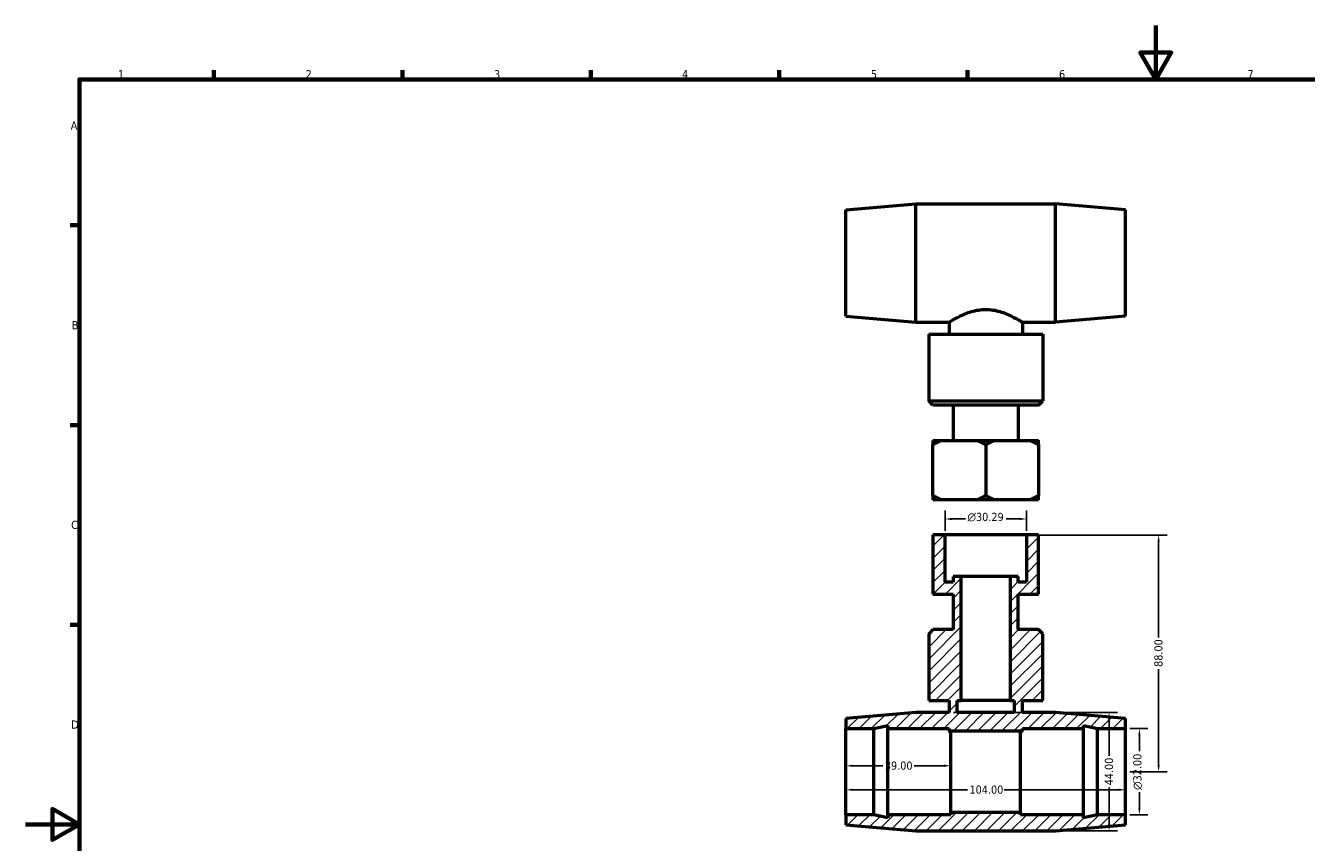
# Model space of a CAD drawing. Header units: millimetres. Extents: x 0 to 891, y 0 to 594.
# Tile 2 of 3: x 0 to 477, y 290 to 594. Entities that reach past the tile are written whole.
import ezdxf

# ---------------------------------------------------------------- set-up
doc = ezdxf.new("R2010")
doc.units = ezdxf.units.MM
for name, color, linetype, lineweight in [('Border (ANSI)', 7, 'Continuous', 70), ('Dimension (ANSI)', 7, 'Continuous', 25), ('Hatch (ANSI)', 7, 'Continuous', 18), ('Visible (ANSI)', 7, 'Continuous', 50)]:
    doc.layers.add(name, color=color, linetype=linetype, lineweight=lineweight)
doc.styles.add('Note Text (ANSI)', font='tahoma.ttf')
doc.dimstyles.new('Default - mm (ANSI)', dxfattribs={"dimtxt": 3.048, "dimasz": 2.5, "dimexe": 3.175, "dimexo": 1.6002, "dimgap": 0.8, "dimtad": 0, "dimtoh": 1, "dimrnd": 1e-08, "dimzin": 4, "dimdsep": 46, "dimtxsty": 'Note Text (ANSI)', "dimcen": 0.09, "dimdle": 10, "dimclrd": 256, "dimclre": 256, "dimclrt": 230, "dimadec": 1, "dimazin": 1, "dimtfac": 1, "dimtofl": 0, "dimtmove": 0, "dimatfit": 3, "dimfxl": 1, "dimtolj": 1, "dimtzin": 4, "dimlwd": -1, "dimlwe": -1, "dimarcsym": 0})

# ---------------------------------------------------------------- blocks, each defined once
blk = doc.blocks.new('Borders Default Border')
at = {"layer": 'Border (ANSI)'}
for p, q in [((70.08, 574), (70.08, 577.45)), ((140.17, 574), (140.17, 577.45)), ((210.25, 574), (210.25, 577.45)), ((280.33, 574), (280.33, 577.45)), ((350.42, 574), (350.42, 577.45)), ((20, 519.75), (16.55, 519.75)), ((20, 445.5), (16.55, 445.5)), ((20, 371.25), (16.55, 371.25))]:
    blk.add_line(p, q, dxfattribs=at)
at = {"layer": 'Border (ANSI)', "flags": 128}
for points in [[(420.5, 594), (420.5, 574), (414.73, 584), (426.27, 584), (420.5, 574)], [(20, 20), (20, 574), (821, 574), (821, 20), (20, 20)], [(0, 297), (20, 297), (10, 302.77), (10, 291.23), (20, 297)]]:
    blk.add_lwpolyline(points, dxfattribs=at)
at = {"layer": 'Border (ANSI)', "color": 230, "true_color": 0xff0080, "char_height": 3.05, "attachment_point": 7, "style": 'Note Text (ANSI)'}
for s, insert in [('1', (34.35, 574.4)), ('2', (104.2, 574.4)), ('3', (174.26, 574.34)), ('4', (244.23, 574.4)), ('5', (314.48, 574.34)), ('6', (384.49, 574.34)), ('7', (454.6, 574.4)), ('A', (16.78, 555.35)), ('B', (17.15, 481.1)), ('C', (16.95, 406.8)), ('D', (16.96, 332.6))]:
    blk.add_mtext(s, dxfattribs=dict(at, insert=insert))
blk = doc.blocks.new('*D7')
at = {"layer": 'Defpoints', "color": 0, "transparency": 16777216}
for p in [(305.22, 316.61), (344.22, 318.81), (344.22, 316.33)]:
    blk.add_point(p, dxfattribs=at)
at = {"layer": 'Dimension (ANSI)', "transparency": 16777216}
for p, q in [((307.72, 318.81), (318.89, 318.81)), ((341.72, 318.81), (330.55, 318.81))]:
    blk.add_line(p, q, dxfattribs=at)
for points in [[(307.72, 319.23), (307.72, 318.39), (305.22, 318.81)], [(341.72, 319.23), (341.72, 318.39), (344.22, 318.81)]]:
    blk.add_solid(points, dxfattribs=at)
at = {"layer": 'Dimension (ANSI)', "color": 230, "true_color": 0xff0080, "transparency": 16777216, "insert": (319.69, 320.4), "char_height": 3.048, "attachment_point": 1, "style": 'Note Text (ANSI)'}
blk.add_mtext('\\A1;39.00', dxfattribs=at)
blk = doc.blocks.new('*D8')
at = {"layer": 'Defpoints', "color": 0, "transparency": 16777216}
for p in [(343.59, 338.61), (383.22, 294.61), (403.12, 294.61)]:
    blk.add_point(p, dxfattribs=at)
at = {"layer": 'Dimension (ANSI)', "transparency": 16777216}
for p, q in [((345.19, 338.61), (406.3, 338.61)), ((403.12, 336.11), (403.12, 322.5)), ((403.12, 297.11), (403.12, 310.73)), ((384.82, 294.61), (406.3, 294.61))]:
    blk.add_line(p, q, dxfattribs=at)
for points in [[(402.7, 336.11), (403.54, 336.11), (403.12, 338.61)], [(402.7, 297.11), (403.54, 297.11), (403.12, 294.61)]]:
    blk.add_solid(points, dxfattribs=at)
at = {"layer": 'Dimension (ANSI)', "color": 230, "true_color": 0xff0080, "transparency": 16777216, "insert": (401.53, 311.53), "char_height": 3.048, "attachment_point": 1, "rotation": 90, "style": 'Note Text (ANSI)'}
blk.add_mtext('\\A1;44.00', dxfattribs=at)
blk = doc.blocks.new('*D9')
at = {"layer": 'Defpoints', "color": 0, "transparency": 16777216}
for p in [(372.36, 404.61), (409.22, 316.61), (421.55, 316.61)]:
    blk.add_point(p, dxfattribs=at)
at = {"layer": 'Dimension (ANSI)', "transparency": 16777216}
for p, q in [((373.96, 404.61), (424.72, 404.61)), ((421.55, 402.11), (421.55, 366.47)), ((421.55, 319.11), (421.55, 354.76)), ((410.82, 316.61), (424.72, 316.61))]:
    blk.add_line(p, q, dxfattribs=at)
for points in [[(421.13, 402.11), (421.96, 402.11), (421.55, 404.61)], [(421.13, 319.11), (421.96, 319.11), (421.55, 316.61)]]:
    blk.add_solid(points, dxfattribs=at)
at = {"layer": 'Dimension (ANSI)', "color": 230, "true_color": 0xff0080, "transparency": 16777216, "insert": (419.95, 355.56), "char_height": 3.048, "attachment_point": 1, "rotation": 90, "style": 'Note Text (ANSI)'}
blk.add_mtext('\\A1;88.00', dxfattribs=at)
blk = doc.blocks.new('*D10')
at = {"layer": 'Defpoints', "color": 0, "transparency": 16777216}
for p in [(305.22, 316.61), (409.22, 316.61), (409.22, 309.88)]:
    blk.add_point(p, dxfattribs=at)
at = {"layer": 'Dimension (ANSI)', "transparency": 16777216}
for p, q in [((307.72, 309.88), (350.38, 309.88)), ((406.72, 309.88), (364.06, 309.88))]:
    blk.add_line(p, q, dxfattribs=at)
for points in [[(307.72, 310.3), (307.72, 309.47), (305.22, 309.88)], [(406.72, 310.3), (406.72, 309.47), (409.22, 309.88)]]:
    blk.add_solid(points, dxfattribs=at)
at = {"layer": 'Dimension (ANSI)', "color": 230, "true_color": 0xff0080, "transparency": 16777216, "insert": (351.18, 311.47), "char_height": 3.048, "attachment_point": 1, "style": 'Note Text (ANSI)'}
blk.add_mtext('\\A1;104.00', dxfattribs=at)
blk = doc.blocks.new('*D11')
at = {"layer": 'Defpoints', "color": 0, "transparency": 16777216}
for p in [(409.22, 332.61), (409.22, 300.61), (414.39, 300.61)]:
    blk.add_point(p, dxfattribs=at)
at = {"layer": 'Dimension (ANSI)', "transparency": 16777216}
for p, q in [((410.82, 332.61), (417.56, 332.61)), ((414.39, 330.11), (414.39, 324.19)), ((414.39, 303.11), (414.39, 309.04)), ((410.82, 300.61), (417.56, 300.61))]:
    blk.add_line(p, q, dxfattribs=at)
for points in [[(413.97, 330.11), (414.81, 330.11), (414.39, 332.61)], [(413.97, 303.11), (414.81, 303.11), (414.39, 300.61)]]:
    blk.add_solid(points, dxfattribs=at)
at = {"layer": 'Dimension (ANSI)', "color": 230, "true_color": 0xff0080, "transparency": 16777216, "insert": (412.1, 309.84), "char_height": 3.048, "attachment_point": 1, "rotation": 90, "style": 'Note Text (ANSI)'}
blk.add_mtext('\\A1;\\fAIGDT|b0|i0;\\H3.0480;\\ln\\fTahoma|b0|i0;\\H3.0480;32.00', dxfattribs=at)
blk = doc.blocks.new('*D12')
at = {"layer": 'Defpoints', "color": 0, "transparency": 16777216}
for p in [(372.36, 410.57), (342.07, 404.61), (372.36, 404.61)]:
    blk.add_point(p, dxfattribs=at)
at = {"layer": 'Dimension (ANSI)', "transparency": 16777216}
for p, q in [((342.07, 406.21), (342.07, 413.74)), ((344.57, 410.57), (349.65, 410.57)), ((369.86, 410.57), (364.79, 410.57)), ((372.36, 406.21), (372.36, 413.74))]:
    blk.add_line(p, q, dxfattribs=at)
for points in [[(344.57, 410.98), (344.57, 410.15), (342.07, 410.57)], [(369.86, 410.98), (369.86, 410.15), (372.36, 410.57)]]:
    blk.add_solid(points, dxfattribs=at)
at = {"layer": 'Dimension (ANSI)', "color": 230, "true_color": 0xff0080, "transparency": 16777216, "insert": (350.45, 412.86), "char_height": 3.048, "attachment_point": 1, "style": 'Note Text (ANSI)'}
blk.add_mtext('\\A1;\\fAIGDT|b0|i0;\\H3.0480;\\ln\\fTahoma|b0|i0;\\H3.0480;30.29', dxfattribs=at)

msp = doc.modelspace()

# ---------------------------------------------------------------- hatches: boundary and pattern name
at = {"layer": 'Hatch (ANSI)'}
h = msp.add_hatch(dxfattribs=at)
h.set_pattern_fill('ANSI31', color=256, scale=25.4, style=0)
h.set_pattern_definition([(45, (0, 0), (-2.245064, 2.245064), [])])
h.paths.add_polyline_path([(370.85, 338.615), (370.85, 343.015), (378.423, 343.015), (378.423, 367.9), (376.908, 369.415), (369.336, 369.415), (369.336, 382.615), (376.894, 382.615), (376.894, 404.615), (372.365, 404.615), (372.365, 387.015), (369.336, 387.015), (369.336, 389.215), (366.307, 389.215), (366.307, 343.015), (367.821, 343.015), (367.821, 338.615), (346.617, 338.615), (346.617, 343.015), (348.132, 343.015), (348.132, 389.215), (345.103, 389.215), (345.103, 387.015), (342.074, 387.015), (342.074, 404.615), (337.545, 404.615), (337.545, 382.615), (345.103, 382.615), (345.103, 369.415), (337.53, 369.415), (336.016, 367.9), (336.016, 343.015), (343.588, 343.015), (343.588, 338.615), (331.219, 338.615), (305.219, 336.415), (305.219, 332.615), (315.619, 332.615), (320.819, 333.72), (320.819, 332.615), (343.588, 332.615), (343.588, 331.815), (370.85, 331.815), (370.85, 332.615), (393.619, 332.615), (393.619, 333.72), (398.819, 332.615), (409.219, 332.615), (409.219, 336.415), (383.219, 338.615)])
h.paths.add_polyline_path([(331.219, 294.615), (383.219, 294.615), (409.219, 296.815), (409.219, 300.615), (398.819, 300.615), (393.619, 299.509), (393.619, 300.615), (370.219, 300.615), (370.219, 301.415), (344.219, 301.415), (344.219, 300.615), (320.819, 300.615), (320.819, 299.509), (315.619, 300.615), (305.219, 300.615), (305.219, 296.815)])

# ---------------------------------------------------------------- linework, layer by layer
at = {"layer": 'Visible (ANSI)'}
for p, q in [((305.219, 525.541), (331.219, 527.741)), ((305.219, 485.941), (305.219, 525.541)), ((331.219, 483.741), (331.219, 527.741)), ((331.219, 527.741), (383.219, 527.741)), ((383.219, 483.741), (383.219, 527.741)), ((409.219, 525.541), (383.219, 527.741)), ((409.219, 485.941), (409.219, 525.541)), ((305.219, 485.941), (331.219, 483.741)), ((331.219, 483.741), (343.588, 483.741)), ((343.588, 483.741), (343.588, 479.341)), ((370.85, 483.741), (370.85, 479.341)), ((370.85, 483.741), (383.219, 483.741)), ((409.219, 485.941), (383.219, 483.741)), ((336.016, 479.341), (378.423, 479.341)), ((336.016, 479.341), (336.016, 454.455)), ((378.423, 479.341), (378.423, 454.455)), ((336.016, 454.455), (378.423, 454.455)), ((337.53, 452.941), (336.016, 454.455)), ((376.908, 452.941), (337.53, 452.941)), ((345.103, 452.941), (345.103, 439.741)), ((369.336, 452.941), (369.336, 439.741)), ((376.908, 452.941), (378.423, 454.455)), ((337.545, 439.741), (340.535, 439.741)), ((340.535, 439.741), (354.229, 439.741)), ((354.229, 439.741), (360.21, 439.741)), ((360.21, 439.741), (373.903, 439.741)), ((373.903, 439.741), (376.894, 439.741)), ((337.545, 419.255), (337.545, 438.226)), ((357.219, 438.226), (357.219, 419.255)), ((376.894, 438.226), (376.894, 419.255)), ((340.535, 417.741), (337.545, 417.741)), ((354.229, 417.741), (340.535, 417.741)), ((360.21, 417.741), (354.229, 417.741)), ((373.903, 417.741), (360.21, 417.741)), ((376.894, 417.741), (373.903, 417.741)), ((342.074, 404.615), (337.545, 404.615)), ((337.545, 404.615), (337.545, 382.615)), ((342.074, 387.015), (342.074, 404.615)), ((372.365, 404.615), (342.074, 404.615)), ((376.894, 404.615), (372.365, 404.615)), ((372.365, 404.615), (372.365, 387.015)), ((376.894, 382.615), (376.894, 404.615)), ((345.103, 387.015), (342.074, 387.015)), ((348.132, 389.215), (345.103, 389.215)), ((345.103, 389.215), (345.103, 387.015)), ((348.132, 343.015), (348.132, 389.215)), ((366.307, 389.215), (348.132, 389.215)), ((369.336, 389.215), (366.307, 389.215)), ((366.307, 389.215), (366.307, 343.015)), ((369.336, 387.015), (369.336, 389.215)), ((372.365, 387.015), (369.336, 387.015)), ((337.545, 382.615), (345.103, 382.615)), ((345.103, 382.615), (345.103, 369.415)), ((369.336, 369.415), (369.336, 382.615)), ((369.336, 382.615), (376.894, 382.615)), ((337.53, 369.415), (336.016, 367.9)), ((336.016, 367.9), (336.016, 343.015)), ((345.103, 369.415), (337.53, 369.415)), ((376.908, 369.415), (369.336, 369.415)), ((378.423, 367.9), (376.908, 369.415)), ((378.423, 343.015), (378.423, 367.9)), ((331.219, 338.615), (305.219, 336.415)), ((343.588, 338.615), (331.219, 338.615)), ((336.016, 343.015), (343.588, 343.015)), ((343.588, 343.015), (343.588, 338.615)), ((346.617, 338.615), (346.617, 343.015)), ((346.617, 343.015), (348.132, 343.015)), ((367.821, 338.615), (346.617, 338.615)), ((366.307, 343.015), (348.132, 343.015)), ((366.307, 343.015), (367.821, 343.015)), ((367.821, 343.015), (367.821, 338.615)), ((370.85, 338.615), (370.85, 343.015)), ((370.85, 343.015), (378.423, 343.015)), ((383.219, 338.615), (370.85, 338.615)), ((409.219, 336.415), (383.219, 338.615)), ((305.219, 336.415), (305.219, 332.615)), ((315.619, 332.615), (320.819, 333.72)), ((320.819, 333.72), (320.819, 332.615)), ((393.619, 332.615), (393.619, 333.72)), ((393.619, 333.72), (398.819, 332.615)), ((409.219, 332.615), (409.219, 336.415)), ((305.219, 332.615), (315.619, 332.615)), ((305.219, 300.615), (305.219, 332.615)), ((315.619, 300.615), (315.619, 332.615)), ((320.819, 332.615), (343.588, 332.615)), ((320.819, 300.615), (320.819, 332.615)), ((343.588, 332.615), (343.588, 331.815)), ((343.588, 331.815), (370.85, 331.815)), ((344.219, 301.415), (344.219, 331.251)), ((370.219, 301.415), (370.219, 331.251)), ((370.85, 331.815), (370.85, 332.615)), ((370.85, 332.615), (393.619, 332.615)), ((393.619, 300.615), (393.619, 332.615)), ((398.819, 332.615), (409.219, 332.615)), ((398.819, 300.615), (398.819, 332.615)), ((409.219, 300.615), (409.219, 332.615)), ((315.619, 300.615), (305.219, 300.615)), ((305.219, 300.615), (305.219, 296.815)), ((320.819, 299.509), (315.619, 300.615)), ((344.219, 300.615), (320.819, 300.615)), ((320.819, 300.615), (320.819, 299.509)), ((370.219, 301.415), (344.219, 301.415)), ((344.219, 301.415), (344.219, 300.615)), ((370.219, 300.615), (370.219, 301.415)), ((393.619, 300.615), (370.219, 300.615)), ((398.819, 300.615), (393.619, 299.509)), ((393.619, 299.509), (393.619, 300.615)), ((409.219, 300.615), (398.819, 300.615)), ((409.219, 296.815), (409.219, 300.615)), ((305.219, 296.815), (331.219, 294.615)), ((383.219, 294.615), (409.219, 296.815)), ((331.219, 294.615), (383.219, 294.615))]:
    msp.add_line(p, q, dxfattribs=at)
for points, knots in [([(343.588, 483.741), (343.588, 483.741), (343.675, 483.795), (344.033, 484.014), (344.303, 484.178), (345.359, 484.799), (346.402, 485.39), (348.769, 486.543), (350.267, 487.194), (352.767, 487.925), (353.643, 488.128), (355.425, 488.402), (356.331, 488.472), (358.108, 488.472), (359.014, 488.402), (360.796, 488.128), (361.672, 487.925), (364.172, 487.194), (365.67, 486.543), (368.037, 485.39), (369.08, 484.799), (370.136, 484.178), (370.406, 484.014), (370.763, 483.795), (370.85, 483.741), (370.85, 483.741)], [2.124344, 2.124344, 2.124344, 2.124344, 2.3888787, 2.3888787, 2.6534134, 2.6534134, 3.1824828, 3.1824828, 3.7155854, 3.7155854, 3.9821367, 3.9821367, 4.248688, 4.248688, 4.5152393, 4.5152393, 4.7817906, 4.7817906, 5.3148932, 5.3148932, 5.8439626, 5.8439626, 6.1084973, 6.1084973, 6.373032, 6.373032, 6.373032, 6.373032]), ([(344.219, 331.251), (344.081, 331.374), (343.964, 331.478), (343.683, 331.73), (343.588, 331.815), (343.588, 331.815)], [1.87424758, 1.87424758, 1.87424758, 1.87424758, 2.01164806, 2.01164806, 2.28718875, 2.28718875, 2.28718875, 2.28718875]), ([(370.85, 331.815), (370.85, 331.815), (370.756, 331.73), (370.474, 331.478), (370.357, 331.374), (370.219, 331.251)], [6.86156625, 6.86156625, 6.86156625, 6.86156625, 7.13710694, 7.13710694, 7.27450741, 7.27450741, 7.27450741, 7.27450741])]:
    msp.add_open_spline(points, degree=3, knots=knots, dxfattribs=at)
for points in [[(337.545, 439.741), (337.545, 439.119), (337.545, 438.226)], [(337.545, 438.226), (339.091, 439.119), (340.535, 439.741)], [(354.229, 439.741), (355.673, 439.119), (357.219, 438.226)], [(357.219, 438.226), (358.766, 439.119), (360.21, 439.741)], [(373.903, 439.741), (375.347, 439.119), (376.894, 438.226)], [(376.894, 438.226), (376.894, 439.119), (376.894, 439.741)], [(337.545, 419.255), (337.545, 418.362), (337.545, 417.741)], [(340.535, 417.741), (339.091, 418.362), (337.545, 419.255)], [(357.219, 419.255), (355.673, 418.362), (354.229, 417.741)], [(360.21, 417.741), (358.766, 418.362), (357.219, 419.255)], [(376.894, 419.255), (375.347, 418.362), (373.903, 417.741)], [(376.894, 417.741), (376.894, 418.362), (376.894, 419.255)]]:
    msp.add_rational_spline(points, [1, 1.00310458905, 1], degree=2, dxfattribs=at)

# ---------------------------------------------------------------- block references
msp.add_blockref('Borders Default Border', (0, 0))

# ---------------------------------------------------------------- dimensions: what is measured, and where the dimension line sits
at = {"layer": 'Dimension (ANSI)'}
for base, p1, p2, angle, picture, middle in [((372.365, 410.565), (342.074, 404.615), (372.365, 404.615), 180, '*D12', (357.219, 410.565)), ((414.389, 300.615), (409.219, 332.615), (409.219, 300.615), 90, '*D11', (414.389, 316.615))]:
    dim = msp.add_linear_dim(base=base, p1=p1, p2=p2, angle=angle, text='\\fAIGDT|b0|i0;\\H3.0480;\\ln\\fTahoma|b0|i0;\\H3.0480;<>', dimstyle='Default - mm (ANSI)', override={"dimtoh": 0, "dimdec": 2, "dimtp": 0, "dimtm": 0, "dimtdec": 2, "dimatfit": 1}, dxfattribs=at)
    dim.commit()
    dim.dimension.update_dxf_attribs({"geometry": picture, "text_midpoint": middle, "dimtype": 160})
for base, p1, p2, angle, override, picture, middle in [((421.547, 316.615), (372.365, 404.615), (409.219, 316.615), 90, {"dimtoh": 0, "dimdec": 2, "dimtp": 0, "dimtm": 0, "dimtdec": 2, "dimatfit": 1}, '*D9', (421.547, 360.615)), ((403.12, 294.615), (343.588, 338.615), (383.219, 294.615), 90, {"dimtoh": 0, "dimdec": 2, "dimtp": 0, "dimtm": 0, "dimtdec": 2, "dimatfit": 1}, '*D8', (403.12, 316.615)), ((344.219, 318.809), (305.219, 316.615), (344.219, 316.333), 180, {"dimtoh": 0, "dimdec": 2, "dimse1": 1, "dimse2": 1, "dimtp": 0, "dimtm": 0, "dimtdec": 2, "dimatfit": 1}, '*D7', (324.719, 318.809)), ((409.219, 309.883), (305.219, 316.615), (409.219, 316.615), 180, {"dimtoh": 0, "dimdec": 2, "dimse1": 1, "dimse2": 1, "dimtp": 0, "dimtm": 0, "dimtdec": 2, "dimatfit": 1}, '*D10', (357.219, 309.883))]:
    dim = msp.add_linear_dim(base=base, p1=p1, p2=p2, angle=angle, dimstyle='Default - mm (ANSI)', override=override, dxfattribs=at)
    dim.commit()
    dim.dimension.update_dxf_attribs({"geometry": picture, "text_midpoint": middle, "dimtype": 160})

doc.saveas('drawing.dxf')
